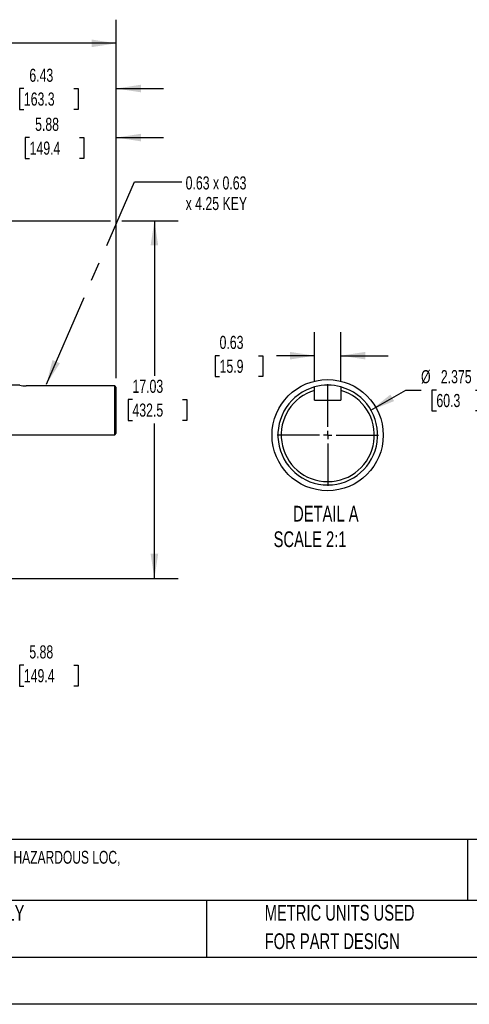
# Model space of a CAD drawing. Header units: inches. Extents: x 0 to 99, y 0 to 76.5.
# Tile 5 of 13: x 33.9 to 55.3, y 0 to 46.9. Entities that reach past the tile are written whole.
import ezdxf

# ---------------------------------------------------------------- set-up
doc = ezdxf.new("R2010")
doc.units = ezdxf.units.IN
doc.header["$LTSCALE"] = 9
doc.header["$MEASUREMENT"] = 0
doc.linetypes.add('CENTERX2', pattern=[0.8, 0.5, -0.1, 0.1, -0.1])
doc.layers.add('CENTER', color=40, linetype='CENTERX2')
doc.layers.add('SLD-DEFPOINTS', color=7, linetype='Continuous')
doc.layers.add('DIMENSIONS', color=140, linetype='Continuous', lineweight=25)
doc.layers.add('TEXT', color=140, linetype='Continuous', lineweight=25)
doc.styles.add('SLDTEXTSTYLE0', font='TXT', dxfattribs={"width": 0.7})
doc.dimstyles.new('SLDDIMSTYLE1', dxfattribs={"dimtxt": 0.625, "dimasz": 1.17, "dimexe": 0, "dimexo": 0.0625, "dimgap": 0.15625, "dimtad": 0, "dimtih": 1, "dimtoh": 1, "dimrnd": 1e-09, "dimzin": 12, "dimdsep": 46, "dimtxsty": 'SLDTEXTSTYLE0', "dimsah": 1, "dimcen": 0.09, "dimadec": 0, "dimazin": 3, "dimtfac": 1, "dimtofl": 0, "dimtmove": 0, "dimatfit": 3, "dimfxl": 0, "dimfrac": 2, "dimtolj": 1, "dimtzin": 12, "dimarcsym": 0})
doc.dimstyles.new('SLDDIMSTYLE2', dxfattribs={"dimtxt": 0.625, "dimasz": 1.17, "dimexe": 0, "dimexo": 0.0625, "dimgap": 0.15625, "dimtad": 0, "dimtih": 1, "dimtoh": 1, "dimrnd": 1e-09, "dimzin": 12, "dimdsep": 46, "dimtxsty": 'SLDTEXTSTYLE0', "dimsah": 1, "dimcen": 0.09, "dimadec": 0, "dimazin": 3, "dimtfac": 1, "dimtmove": 0, "dimatfit": 0, "dimfxl": 0, "dimfrac": 2, "dimtolj": 1, "dimtzin": 12, "dimarcsym": 0})
doc.dimstyles.new('SLDDIMSTYLE3', dxfattribs={"dimtxt": 0.18, "dimasz": 1.17, "dimexe": 0, "dimexo": 0.0625, "dimgap": 0, "dimtad": 0, "dimtih": 1, "dimtoh": 1, "dimdec": 0, "dimrnd": 1e-09, "dimzin": 0, "dimdsep": 46, "dimtxsty": 'Standard', "dimsah": 1, "dimcen": 0.09, "dimadec": 0, "dimazin": 0, "dimtfac": 1.17, "dimtdec": 0, "dimtofl": 0, "dimtmove": 0, "dimatfit": 3, "dimfxl": 0, "dimfrac": 2, "dimtolj": 1, "dimtzin": 0, "dimarcsym": 0})
doc.dimstyles.new('SLDDIMSTYLE7', dxfattribs={"dimtxt": 0.625, "dimasz": 1.17, "dimexe": 0, "dimexo": 0.0625, "dimgap": 0.15625, "dimtad": 0, "dimtih": 1, "dimtoh": 1, "dimdec": 3, "dimlfac": 0.5, "dimrnd": 1e-09, "dimzin": 12, "dimdsep": 46, "dimtxsty": 'SLDTEXTSTYLE0', "dimsah": 1, "dimcen": 0, "dimadec": 0, "dimazin": 3, "dimtfac": 1, "dimtdec": 3, "dimtofl": 0, "dimtmove": 0, "dimatfit": 3, "dimfxl": 0, "dimfrac": 2, "dimtolj": 1, "dimtzin": 12, "dimarcsym": 0})
doc.dimstyles.new('SLDDIMSTYLE8', dxfattribs={"dimtxt": 0.625, "dimasz": 1.17, "dimexe": 0, "dimexo": 0.0625, "dimgap": 0.15625, "dimtad": 0, "dimtih": 1, "dimtoh": 1, "dimlfac": 0.5, "dimrnd": 1e-09, "dimdsep": 46, "dimtxsty": 'SLDTEXTSTYLE0', "dimsah": 1, "dimcen": 0.09, "dimadec": 0, "dimazin": 2, "dimtfac": 1, "dimtmove": 0, "dimatfit": 0, "dimfxl": 0, "dimfrac": 2, "dimtolj": 1, "dimtzin": 12, "dimarcsym": 0})

# ---------------------------------------------------------------- blocks, each defined once
blk = doc.blocks.new('SW_NOTE_0')
at = {"layer": 'TEXT', "color": 0, "linetype": 'CENTERX2', "lineweight": 18, "char_height": 0.612, "attachment_point": 1, "style": 'SLDTEXTSTYLE0'}
for s, insert in [('TOSHIBA SD SERIES PREMIUM EFFICIENCY AC INDUCTION MOTOR, GENERAL PURPOSE, INVERTER RATED & HAZARDOUS LOC,', (0, 0.789)), ('75HP, 3-PH, 230/460 VAC, 1800RPM, TEFC, 365T FRAME, CAST IRON, RIGID BASE ONLY MOUNT', (0, -0.177))]:
    blk.add_mtext(s, dxfattribs=dict(at, insert=insert))
blk = doc.blocks.new('SW_NOTE_0_3')
at = {"layer": 'TEXT', "color": 0, "linetype": 'CENTERX2', "lineweight": 18, "char_height": 0.75, "attachment_point": 1, "style": 'SLDTEXTSTYLE0'}
for s, insert in [('PART DIMENSIONS MAY DIFFER SLIGHTLY', (0, 0.967)), ("DUE TO MANUFACTURER'S VARIANCES", (0, -0.388))]:
    blk.add_mtext(s, dxfattribs=dict(at, insert=insert))
blk = doc.blocks.new('SW_NOTE_0_6')
at = {"layer": 'TEXT', "color": 0, "linetype": 'CENTERX2', "lineweight": 18, "char_height": 0.75, "attachment_point": 1, "style": 'SLDTEXTSTYLE0'}
for s, insert in [('METRIC UNITS USED', (0, 0.967)), ('FOR PART DESIGN', (0, -0.388))]:
    blk.add_mtext(s, dxfattribs=dict(at, insert=insert))
blk = doc.blocks.new('_D_2')
at = {"layer": 'DIMENSIONS'}
for p, q in [((32.578, 26.469), (32.578, 15.022)), ((26.698, 16.597), (26.698, 15.022)), ((26.698, 16.147), (32.578, 16.147)), ((32.578, 16.147), (33.207, 16.147)), ((34.054, 16.146), (33.844, 16.146)), ((33.844, 16.146), (33.844, 15.152)), ((36.432, 16.146), (36.642, 16.146)), ((36.642, 16.146), (36.642, 15.152)), ((33.844, 15.152), (34.054, 15.152)), ((36.642, 15.152), (36.432, 15.152))]:
    blk.add_line(p, q, dxfattribs=at)
for points in [[(26.698, 16.147), (27.868, 15.967), (27.868, 16.327)], [(32.578, 16.147), (31.408, 16.327), (31.408, 15.967)]]:
    blk.add_solid(points, dxfattribs=at)
at = {"layer": 'DIMENSIONS', "char_height": 0.625, "attachment_point": 1, "style": 'SLDTEXTSTYLE0'}
for s, insert in [('5.88', (34.314, 17.092)), ('149.4', (34.054, 15.958))]:
    blk.add_mtext(s, dxfattribs=dict(at, insert=insert))
blk = doc.blocks.new('_D_5')
at = {"layer": 'DIMENSIONS'}
for p, q in [((29.487, 37.309), (32.308, 37.309)), ((32.848, 37.309), (38.188, 37.309)), ((38.728, 37.309), (41.396, 37.309)), ((40.271, 37.309), (40.271, 29.93)), ((39.226, 28.794), (39.016, 28.794)), ((39.016, 28.794), (39.016, 27.8)), ((41.603, 28.794), (41.813, 28.794)), ((41.813, 28.794), (41.813, 27.8)), ((39.016, 27.8), (39.226, 27.8)), ((40.271, 20.28), (40.271, 27.66)), ((41.813, 27.8), (41.603, 27.8)), ((29.487, 20.28), (32.308, 20.28)), ((32.848, 20.28), (41.396, 20.28))]:
    blk.add_line(p, q, dxfattribs=at)
for points in [[(40.271, 37.309), (40.091, 36.139), (40.451, 36.139)], [(40.271, 20.28), (40.451, 21.45), (40.091, 21.45)]]:
    blk.add_solid(points, dxfattribs=at)
at = {"layer": 'DIMENSIONS', "char_height": 0.625, "attachment_point": 1, "style": 'SLDTEXTSTYLE0'}
for s, insert in [('17.03', (39.226, 29.739)), ('432.5', (39.226, 28.605))]:
    blk.add_mtext(s, dxfattribs=dict(at, insert=insert))
blk = doc.blocks.new('_D_6')
at = {"layer": 'DIMENSIONS'}
for p, q in [((32.578, 30.125), (32.578, 42.393)), ((38.458, 29.811), (38.458, 42.393)), ((32.578, 41.268), (30.328, 41.268)), ((34.329, 41.267), (34.119, 41.267)), ((34.119, 41.267), (34.119, 40.273)), ((36.707, 41.267), (36.917, 41.267)), ((36.917, 41.267), (36.917, 40.273)), ((38.458, 41.268), (40.708, 41.268)), ((34.119, 40.273), (34.329, 40.273)), ((36.917, 40.273), (36.707, 40.273))]:
    blk.add_line(p, q, dxfattribs=at)
for points in [[(32.578, 41.268), (31.408, 41.448), (31.408, 41.088)], [(38.458, 41.268), (39.628, 41.088), (39.628, 41.448)]]:
    blk.add_solid(points, dxfattribs=at)
at = {"layer": 'DIMENSIONS', "char_height": 0.625, "attachment_point": 1, "style": 'SLDTEXTSTYLE0'}
for s, insert in [('5.88', (34.589, 42.212)), ('149.4', (34.329, 41.078))]:
    blk.add_mtext(s, dxfattribs=dict(at, insert=insert))
blk = doc.blocks.new('_D_7')
at = {"layer": 'DIMENSIONS'}
for p, q in [((32.029, 41.538), (32.029, 44.728)), ((38.458, 37.579), (38.458, 44.728)), ((32.029, 43.603), (29.779, 43.603)), ((34.055, 43.602), (33.845, 43.602)), ((33.845, 43.602), (33.845, 42.608)), ((36.432, 43.602), (36.642, 43.602)), ((36.642, 43.602), (36.642, 42.608)), ((38.458, 43.603), (40.708, 43.603)), ((33.845, 42.608), (34.055, 42.608)), ((36.642, 42.608), (36.432, 42.608)), ((32.029, 37.579), (32.029, 40.998)), ((32.029, 32.192), (32.029, 37.039)), ((38.458, 29.811), (38.458, 37.039))]:
    blk.add_line(p, q, dxfattribs=at)
for points in [[(32.029, 43.603), (30.859, 43.783), (30.859, 43.423)], [(38.458, 43.603), (39.628, 43.423), (39.628, 43.783)]]:
    blk.add_solid(points, dxfattribs=at)
at = {"layer": 'DIMENSIONS', "char_height": 0.625, "attachment_point": 1, "style": 'SLDTEXTSTYLE0'}
for s, insert in [('6.43', (34.315, 44.548)), ('163.3', (34.055, 43.414))]:
    blk.add_mtext(s, dxfattribs=dict(at, insert=insert))
blk = doc.blocks.new('_D_9')
at = {"layer": 'DIMENSIONS'}
for p, q in [((5.415, 36.764), (5.415, 46.88)), ((38.458, 29.811), (38.458, 46.88)), ((5.415, 45.755), (19.901, 45.755)), ((20.748, 45.754), (20.538, 45.754)), ((20.538, 45.754), (20.538, 44.76)), ((23.125, 45.754), (23.335, 45.754)), ((23.335, 45.754), (23.335, 44.76)), ((38.458, 45.755), (23.973, 45.755)), ((20.538, 44.76), (20.748, 44.76)), ((23.335, 44.76), (23.125, 44.76))]:
    blk.add_line(p, q, dxfattribs=at)
for points in [[(5.415, 45.755), (6.585, 45.575), (6.585, 45.935)], [(38.458, 45.755), (37.288, 45.935), (37.288, 45.575)]]:
    blk.add_solid(points, dxfattribs=at)
at = {"layer": 'DIMENSIONS', "char_height": 0.625, "attachment_point": 1, "style": 'SLDTEXTSTYLE0'}
for s, insert in [('33.04', (20.748, 46.7)), ('839.3', (20.748, 45.566))]:
    blk.add_mtext(s, dxfattribs=dict(at, insert=insert))
blk = doc.blocks.new('SW_NOTE_0_7')
at = {"layer": 'TEXT', "color": 0, "linetype": 'CENTERX2', "lineweight": 18, "char_height": 0.625, "attachment_point": 1, "style": 'SLDTEXTSTYLE0'}
for s, insert in [('0.63 x 0.63', (0.187, 0.261)), ('x 4.25 KEY', (0.187, -0.719))]:
    blk.add_mtext(s, dxfattribs=dict(at, insert=insert))
blk = doc.blocks.new('_D_25')
at = {"layer": 'DIMENSIONS'}
for p, q in [((50.586, 28.29), (52.247, 29.249)), ((52.247, 29.249), (52.97, 29.249)), ((53.702, 29.249), (53.492, 29.249)), ((53.492, 29.249), (53.492, 28.256)), ((55.559, 29.249), (55.769, 29.249)), ((55.769, 29.249), (55.769, 28.256)), ((53.492, 28.256), (53.702, 28.256)), ((55.769, 28.256), (55.559, 28.256))]:
    blk.add_line(p, q, dxfattribs=at)
blk.add_solid([(50.586, 28.29), (51.689, 28.72), (51.509, 29.031)], dxfattribs=at)
at = {"layer": 'DIMENSIONS', "char_height": 0.625, "attachment_point": 1, "style": 'SLDTEXTSTYLE0'}
for s, insert in [('%%c', (52.97, 30.195)), ('2.375', (53.914, 30.195)), ('60.3', (53.702, 29.061))]:
    blk.add_mtext(s, dxfattribs=dict(at, insert=insert))
blk = doc.blocks.new('_D_26')
at = {"layer": 'DIMENSIONS'}
for p, q in [((47.903, 29.68), (47.903, 32.008)), ((49.154, 29.68), (49.154, 32.008)), ((43.375, 30.881), (43.166, 30.881)), ((43.166, 30.881), (43.166, 29.887)), ((45.233, 30.881), (45.443, 30.881)), ((45.443, 30.881), (45.443, 29.887)), ((47.903, 30.883), (46.08, 30.883)), ((49.154, 30.883), (51.404, 30.883)), ((43.166, 29.887), (43.375, 29.887)), ((45.443, 29.887), (45.233, 29.887))]:
    blk.add_line(p, q, dxfattribs=at)
for points in [[(47.903, 30.883), (46.733, 31.063), (46.733, 30.703)], [(49.154, 30.883), (50.324, 30.703), (50.324, 31.063)]]:
    blk.add_solid(points, dxfattribs=at)
at = {"layer": 'DIMENSIONS', "char_height": 0.625, "attachment_point": 1, "style": 'SLDTEXTSTYLE0'}
for s, insert in [('0.63', (43.375, 31.827)), ('15.9', (43.375, 30.693))]:
    blk.add_mtext(s, dxfattribs=dict(at, insert=insert))
blk = doc.blocks.new('SW_CENTERMARKSYMBOL_2')
at = {"layer": 'CENTER', "color": 0}
for p, q in [((0, 0.4), (0, 2.418)), ((-0.4, 0), (-2.418, 0)), ((0, 0), (-0.2, 0)), ((0, 0), (0, 0.2)), ((0, 0), (0, -0.2)), ((0, 0), (0.2, 0)), ((0.4, 0), (2.418, 0)), ((0, -0.4), (0, -2.418))]:
    blk.add_line(p, q, dxfattribs=at)

msp = doc.modelspace()

# ---------------------------------------------------------------- linework, layer by layer
for p, q in [((33.8552, 29.4848), (32.5778, 29.4848)), ((38.3791, 29.4429), (34.1642, 29.4429)), ((38.3791, 27.1098), (38.3791, 29.4429)), ((38.4578, 29.3611), (38.3791, 29.4429)), ((38.4578, 27.1886), (38.4578, 29.3611)), ((47.9033, 29.2304), (47.9033, 29.3941)), ((47.9033, 28.7697), (47.9033, 29.2304)), ((49.1541, 29.3941), (49.1541, 29.2304)), ((49.1541, 29.2304), (49.1541, 28.7697)), ((47.9033, 28.7697), (49.1541, 28.7697)), ((32.5778, 27.1098), (38.3791, 27.1098)), ((38.3791, 27.1098), (38.4578, 27.1886))]:
    msp.add_line(p, q)
at = {"color": 7, "linetype": 'Continuous'}
msp.add_line((99.0009, 0.0009), (0.0009, 0.0009), dxfattribs=at)
for centre, radius, start, end in [((34.1711, 30.6815), 1.2386, 255.22168, 269.68016), ((48.5287, 27.1029), 2.375, 105.26737, 74.73263), ((48.5287, 27.1029), 2.2175, 106.38104, 73.61896), ((48.5287, 27.1029), 2.375, 74.73265, 105.26735)]:
    msp.add_arc(centre, radius, start, end)
at = {"layer": 'SLD-DEFPOINTS'}
msp.add_circle((48.521, 27.1001), 2.6472, dxfattribs=at)
at = {"layer": 'TEXT'}
for p, q in [((96.75, 7.84), (2.25, 7.84)), ((55.1902, 7.84), (55.1902, 4.95)), ((96.75, 4.95), (2.25, 4.95)), ((42.7488, 4.95), (42.7488, 2.25)), ((2.25, 2.25), (96.75, 2.25))]:
    msp.add_line(p, q, dxfattribs=at)

# ---------------------------------------------------------------- block references
at = {"layer": 'CENTER'}
msp.add_blockref('SW_CENTERMARKSYMBOL_2', (48.5287, 27.1029), dxfattribs=at)
at = {"layer": 'TEXT', "linetype": 'CENTERX2', "lineweight": 18}
for name, p in [('SW_NOTE_0_7', (41.5719, 39.1606)), ('SW_NOTE_0', (2.779, 6.5188)), ('SW_NOTE_0_3', (19.5305, 3.7685)), ('SW_NOTE_0_6', (45.5238, 3.7685))]:
    msp.add_blockref(name, p, dxfattribs=at)

# ---------------------------------------------------------------- texts
at = {"layer": 'TEXT', "linetype": 'CENTERX2', "lineweight": 18, "char_height": 0.75, "style": 'SLDTEXTSTYLE0'}
for s, insert, attachment_point in [('DETAIL A', (48.4362, 23.7355), 2), ('SCALE 2:1', (45.9481, 22.5196), 1)]:
    msp.add_mtext(s, dxfattribs=dict(at, insert=insert, attachment_point=attachment_point))

# ---------------------------------------------------------------- dimensions: what is measured, and where the dimension line sits
at = {"layer": 'DIMENSIONS'}
for base, p1, p2, dimstyle, picture, middle in [((5.4153, 45.7553), (38.4578, 29.3611), (5.4153, 36.3143), 'SLDDIMSTYLE1', '_D_9', (21.9366, 45.7553)), ((32.0295, 43.6035), (38.4578, 29.3611), (32.0295, 31.7422), 'SLDDIMSTYLE2', '_D_7', (35.2436, 43.6035)), ((32.5778, 41.2679), (38.4578, 29.3611), (32.5778, 29.6753), 'SLDDIMSTYLE2', '_D_6', (35.5178, 41.2679)), ((47.9033, 30.8826), (49.1541, 29.2304), (47.9033, 29.2304), 'SLDDIMSTYLE8', '_D_26', (44.3043, 30.8826)), ((26.6978, 16.1473), (32.5778, 26.9194), (26.6978, 17.0473), 'SLDDIMSTYLE1', '_D_2', (35.2428, 16.1473))]:
    dim = msp.add_linear_dim(base=base, p1=p1, p2=p2, dimstyle=dimstyle, dxfattribs=at)
    dim.commit()
    dim.dimension.update_dxf_attribs({"geometry": picture, "text_midpoint": middle, "dimtype": 160})
dim = msp.add_linear_dim(base=(40.2709, 37.3094), p1=(29.0374, 20.2804), p2=(29.0374, 37.3094), angle=90, text=' <>', dimstyle='SLDDIMSTYLE1', dxfattribs=at)
dim.commit()
dim.dimension.update_dxf_attribs({"geometry": '_D_5', "text_midpoint": (40.2709, 28.7949), "dimtype": 160})
dim = msp.add_diameter_dim_2p(p1=(46.4719, 25.9154), p2=(50.5855, 28.2904), dimstyle='SLDDIMSTYLE7', dxfattribs=at)
dim.commit()
dim.dimension.update_dxf_attribs({"geometry": '_D_25', "text_midpoint": (54.6306, 29.2495), "dimtype": 163})

# ---------------------------------------------------------------- leaders
at = {"layer": 'TEXT', "linetype": 'CENTERX2', "lineweight": 18}
msp.add_leader([(35.1256, 29.5266), (39.3219, 39.1606), (41.5719, 39.1606)], dimstyle='SLDDIMSTYLE3', dxfattribs=at)

doc.saveas('drawing.dxf')
